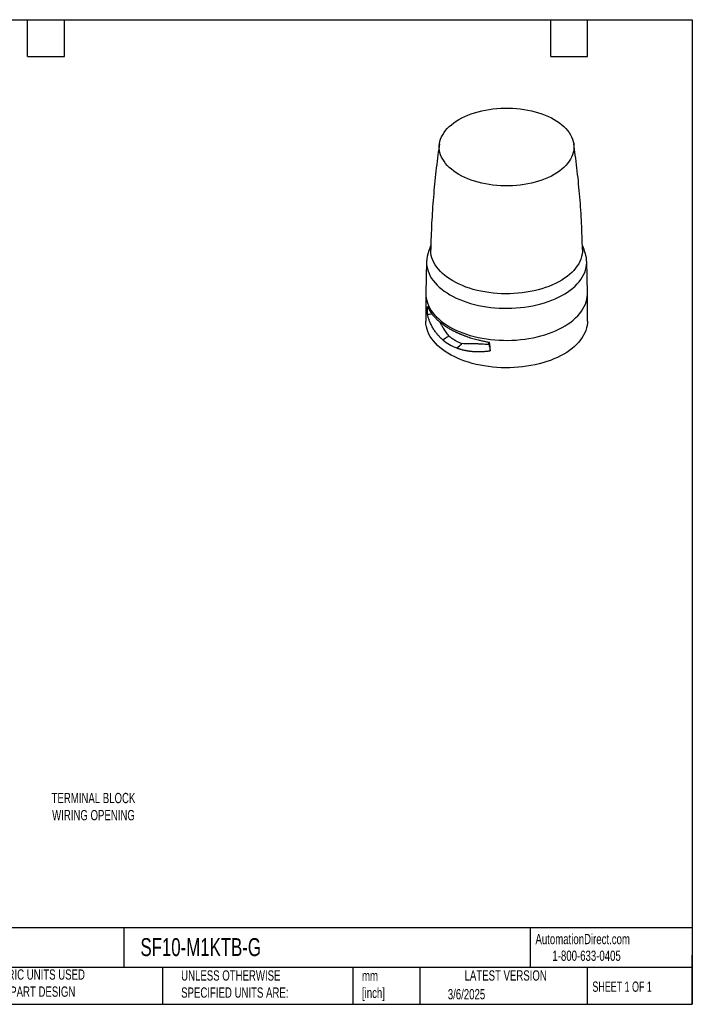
# Model space of a CAD drawing. Header units: millimetres. Extents: x 19 to 819, y 19 to 629.
# Tile 2 of 2: x 403 to 819, y 19 to 629. Entities that reach past the tile are written whole.
import ezdxf

# ---------------------------------------------------------------- set-up
doc = ezdxf.new("R2010")
doc.units = ezdxf.units.MM
doc.header["$LTSCALE"] = 3
doc.linetypes.add('SLD-Solid', pattern=[0])
doc.layers.add('TEXT', color=140, linetype='SLD-Solid', lineweight=25)
doc.styles.add('SLDTEXTSTYLE0', font='TXT', dxfattribs={"width": 0.7})
doc.styles.add('SLDTEXTSTYLE1', font='TXT', dxfattribs={"width": 0.65})

msp = doc.modelspace()

# ---------------------------------------------------------------- linework, layer by layer
for p, q in [((654.651, 478.932), (654.232, 459.338)), ((754.224, 459.338), (753.805, 478.932)), ((654.232, 459.338), (654.228, 458.981)), ((654.228, 458.981), (654.228, 441.997)), ((754.228, 458.981), (754.224, 459.338)), ((754.228, 441.997), (754.228, 458.981)), ((664.978, 430.379), (664.895, 430.322)), ((675.088, 426.771), (675.713, 427.253)), ((693.226, 427.527), (693.156, 429.06))]:
    msp.add_line(p, q)
at = {"flags": 128}
for points in [[(733.701, 566.864), (735.365, 565.845), (736.924, 564.773), (738.372, 563.651), (739.704, 562.481), (740.916, 561.269), (742.005, 560.018), (742.965, 558.733), (743.794, 557.418), (744.49, 556.077), (745.049, 554.715), (745.47, 553.336), (745.751, 551.946), (745.892, 550.549), (745.892, 549.149), (745.751, 547.752), (745.47, 546.361), (745.049, 544.983), (744.49, 543.621), (743.794, 542.28), (742.965, 540.965), (742.005, 539.68), (740.916, 538.429), (739.704, 537.217), (738.372, 536.047), (736.924, 534.924), (735.365, 533.852), (733.701, 532.834), (731.938, 531.874), (730.081, 530.974), (728.136, 530.138), (726.11, 529.369), (724.01, 528.669), (721.843, 528.041), (719.617, 527.486), (717.339, 527.008), (715.016, 526.606), (712.657, 526.283), (710.269, 526.04), (707.861, 525.878), (705.44, 525.797), (703.016, 525.797), (700.595, 525.878), (698.187, 526.04), (695.799, 526.283), (693.44, 526.606), (691.117, 527.008), (688.839, 527.486), (686.612, 528.041), (684.446, 528.669), (682.346, 529.369), (680.32, 530.138), (678.375, 530.974), (676.518, 531.874), (674.754, 532.834), (673.09, 533.852), (671.532, 534.924), (670.084, 536.047), (668.752, 537.217), (667.539, 538.429), (666.451, 539.68), (665.491, 540.965), (664.662, 542.28), (663.966, 543.621), (663.407, 544.983), (662.986, 546.361), (662.705, 547.752), (662.564, 549.149), (662.564, 550.549), (662.705, 551.946), (662.986, 553.336), (663.407, 554.715), (663.966, 556.077), (664.662, 557.418), (665.491, 558.733), (666.451, 560.018), (667.539, 561.269), (668.752, 562.481), (670.084, 563.651), (671.532, 564.773), (673.09, 565.845), (674.754, 566.864), (676.518, 567.824), (678.375, 568.724), (680.32, 569.56), (682.346, 570.329), (684.446, 571.029), (686.612, 571.657), (688.839, 572.211), (691.117, 572.69), (693.44, 573.091), (695.799, 573.414), (698.187, 573.657), (700.595, 573.82), (703.016, 573.901), (705.44, 573.901), (707.861, 573.82), (710.269, 573.657), (712.657, 573.414), (715.016, 573.091), (717.339, 572.69), (719.617, 572.211), (721.843, 571.657), (724.01, 571.029), (726.11, 570.329), (728.136, 569.56), (730.081, 568.724), (731.938, 567.824), (733.701, 566.864)], [(655.503, 483.874), (655.387, 483.507), (655.002, 481.999), (654.757, 480.482), (654.651, 478.959), (654.686, 477.436), (654.862, 475.915), (655.177, 474.402), (655.632, 472.901), (656.224, 471.416), (656.953, 469.951), (657.815, 468.511), (658.809, 467.099), (659.932, 465.72), (661.18, 464.377), (662.55, 463.075), (664.038, 461.816), (665.641, 460.605), (667.353, 459.445), (669.169, 458.339), (671.084, 457.291), (673.094, 456.303), (675.192, 455.378), (677.372, 454.518), (679.628, 453.727), (681.954, 453.007), (684.343, 452.359), (686.789, 451.785), (689.284, 451.287), (691.821, 450.867), (694.393, 450.525), (696.994, 450.262), (699.614, 450.08), (702.248, 449.979), (704.888, 449.958), (707.526, 450.019), (710.154, 450.161), (712.765, 450.383), (715.353, 450.686), (717.908, 451.067), (720.425, 451.526), (722.896, 452.062), (725.315, 452.673), (727.673, 453.358), (729.965, 454.114), (732.184, 454.94), (734.324, 455.832), (736.378, 456.789), (738.341, 457.808), (740.208, 458.885), (741.972, 460.019), (743.63, 461.205), (745.176, 462.44), (746.606, 463.721), (747.916, 465.044), (749.101, 466.405), (750.16, 467.801), (751.089, 469.228), (751.884, 470.681), (752.545, 472.156), (753.068, 473.65), (753.454, 475.157), (753.699, 476.675), (753.805, 478.197), (753.769, 479.721), (753.594, 481.242), (753.278, 482.755), (752.953, 483.873)], [(751.181, 486.346), (751.143, 484.923), (750.965, 483.433), (750.645, 481.95), (750.184, 480.48), (749.584, 479.027), (748.845, 477.596), (747.971, 476.19), (746.965, 474.813), (745.828, 473.471), (744.565, 472.168), (743.18, 470.906), (741.676, 469.69), (740.059, 468.524), (738.333, 467.411), (736.503, 466.355), (734.575, 465.358), (732.555, 464.425), (730.449, 463.557), (728.264, 462.757), (726.005, 462.028), (723.68, 461.372), (721.297, 460.791), (718.861, 460.286), (716.381, 459.86), (713.864, 459.513), (711.318, 459.247), (708.75, 459.062), (706.168, 458.959), (703.581, 458.939), (700.995, 459.001), (698.42, 459.144), (695.862, 459.37), (693.329, 459.677), (690.83, 460.063), (688.371, 460.529), (685.96, 461.072), (683.605, 461.691), (681.313, 462.383), (679.09, 463.148), (676.943, 463.982), (674.879, 464.883), (672.905, 465.849), (671.025, 466.876), (669.247, 467.961), (667.574, 469.101), (666.013, 470.292), (664.568, 471.531), (663.243, 472.814), (662.043, 474.138), (660.971, 475.498), (660.031, 476.889), (659.224, 478.309), (658.555, 479.752), (658.024, 481.214), (657.633, 482.69), (657.384, 484.177), (657.277, 485.67), (657.275, 486.347)], [(654.228, 458.981), (654.268, 457.829), (654.445, 456.296), (654.763, 454.77), (655.221, 453.256), (655.819, 451.759), (656.553, 450.281), (657.423, 448.829), (658.425, 447.405), (659.557, 446.014), (660.816, 444.66), (662.198, 443.347), (663.699, 442.078), (665.315, 440.856), (667.041, 439.686), (668.873, 438.571), (670.804, 437.514), (672.831, 436.517), (674.946, 435.585), (677.145, 434.718), (679.42, 433.92), (681.766, 433.194), (684.175, 432.54), (686.641, 431.961), (689.157, 431.459), (691.716, 431.035), (694.31, 430.691), (696.933, 430.426), (699.575, 430.242), (702.232, 430.14), (704.893, 430.12), (707.553, 430.181), (710.204, 430.324), (712.837, 430.548), (715.447, 430.853), (718.024, 431.238), (720.562, 431.701), (723.054, 432.241), (725.493, 432.858), (727.871, 433.548), (730.182, 434.31), (732.42, 435.143), (734.578, 436.043), (736.65, 437.008), (738.63, 438.035), (740.512, 439.122), (742.291, 440.265), (743.963, 441.461), (745.522, 442.706), (746.964, 443.998), (748.285, 445.333), (749.481, 446.706), (750.548, 448.113), (751.485, 449.552), (752.287, 451.017), (752.953, 452.505), (753.481, 454.011), (753.869, 455.532), (754.117, 457.062), (754.223, 458.597), (754.228, 458.981)], [(656.485, 446.191), (655.796, 446.162), (655.255, 446.139)], [(658.19, 446.263), (657.515, 446.235), (656.485, 446.191)], [(739.583, 421.587), (737.651, 420.53), (735.625, 419.533), (733.509, 418.601), (731.311, 417.734), (729.035, 416.936), (726.69, 416.21), (724.281, 415.556), (721.814, 414.977), (719.298, 414.475), (716.74, 414.051), (714.146, 413.707), (711.523, 413.442), (708.88, 413.258), (706.224, 413.156), (703.562, 413.136), (700.902, 413.197), (698.252, 413.34), (695.618, 413.564), (693.009, 413.869), (690.432, 414.254), (687.894, 414.717), (685.402, 415.257), (682.963, 415.874), (680.585, 416.564), (678.273, 417.326), (676.036, 418.159), (673.878, 419.059), (671.806, 420.024), (669.826, 421.051), (667.944, 422.138), (666.164, 423.281), (664.493, 424.477), (662.934, 425.722), (661.492, 427.014), (660.171, 428.348), (658.975, 429.721), (657.908, 431.129), (656.971, 432.568), (656.169, 434.033), (655.503, 435.521), (654.975, 437.027), (654.586, 438.548), (654.339, 440.078), (654.232, 441.613), (654.228, 441.997)], [(754.228, 441.997), (754.188, 440.845), (754.011, 439.312), (753.693, 437.786), (753.234, 436.272), (752.637, 434.774), (751.903, 433.297), (751.033, 431.845), (750.031, 430.421), (748.898, 429.03), (747.64, 427.676), (746.258, 426.363), (744.757, 425.094), (743.141, 423.872), (741.415, 422.702), (739.583, 421.587)], [(668.551, 432.858), (667.829, 432.357), (667.107, 431.856)], [(667.107, 431.856), (666.042, 431.118), (664.978, 430.379)], [(673.359, 425.436), (674.223, 426.103), (675.088, 426.771)], [(675.713, 427.253), (676.258, 427.674), (676.803, 428.094)], [(693.226, 427.527), (693.412, 426.75), (693.558, 426.14)], [(693.558, 426.14), (693.764, 425.281), (693.926, 424.606)], [(693.926, 424.606), (694.049, 424.092), (694.146, 423.688)]]:
    msp.add_lwpolyline(points, dxfattribs=at)
for points, knots in [([(662.703, 551.887), (662.372, 549.593), (661.657, 544.635), (660.708, 536.98), (659.824, 528.93), (659.068, 520.856), (658.437, 512.763), (657.929, 504.654), (657.557, 496.533), (657.345, 490.429), (657.297, 487.032), (657.287, 486.347)], [0, 0, 0, 0, 0.1060161, 0.2291392, 0.3523306, 0.4755751, 0.5988581, 0.7221655, 0.8454835, 0.9687987, 1, 1, 1, 1]), ([(751.169, 486.347), (751.159, 487.036), (751.111, 490.433), (750.898, 496.532), (750.528, 504.638), (750.021, 512.728), (749.393, 520.798), (748.641, 528.843), (747.762, 536.86), (746.811, 544.542), (746.092, 549.538), (745.754, 551.881)], [0, 0, 0, 0, 0.0313594, 0.1545398, 0.2776486, 0.4006729, 0.5235998, 0.6464159, 0.7691077, 0.8916615, 1, 1, 1, 1]), ([(657.342, 489.137), (657.222, 488.821), (656.595, 487.17), (655.987, 485.417), (655.535, 483.965), (655.51, 483.885)], [0, 0, 0, 0, 0.1827713, 0.9552565, 1, 1, 1, 1]), ([(752.943, 483.884), (752.891, 484.05), (752.421, 485.552), (751.811, 487.306), (751.216, 488.874), (751.114, 489.141)], [0, 0, 0, 0, 0.093384, 0.8450242, 1, 1, 1, 1]), ([(655.255, 446.139), (655.255, 446.297), (655.255, 446.613), (655.259, 447.081), (655.264, 447.543), (655.271, 447.999), (655.28, 448.449), (655.291, 448.893), (655.304, 449.332), (655.319, 449.765), (655.337, 450.192), (655.356, 450.614), (655.371, 450.89), (655.379, 451.028)], [0, 0, 0, 0, 0.0905782, 0.1811451, 0.2717267, 0.3623487, 0.4530372, 0.5438178, 0.6347163, 0.7257584, 0.8169694, 0.9083749, 1, 1, 1, 1]), ([(664.895, 430.322), (664.762, 430.434), (664.497, 430.658), (664.107, 431.003), (663.722, 431.355), (663.344, 431.715), (662.972, 432.083), (662.607, 432.459), (662.247, 432.842), (661.895, 433.233), (661.157, 434.083), (660.083, 435.454), (658.8, 437.402), (657.664, 439.469), (656.892, 441.174), (656.378, 442.488), (656.066, 443.359), (655.773, 444.259), (655.499, 445.187), (655.337, 445.82), (655.255, 446.139)], [0, 0, 0, 0, 0.0274584, 0.0549899, 0.082596, 0.1102786, 0.1380392, 0.1658796, 0.1938014, 0.2218062, 0.2498957, 0.3734376, 0.4998866, 0.622621, 0.7499212, 0.7978766, 0.8468588, 0.8968714, 0.9479174, 1, 1, 1, 1]), ([(655.379, 451.028), (655.429, 450.906), (655.528, 450.665), (655.688, 450.305), (655.854, 449.951), (656.027, 449.603), (656.206, 449.259), (656.391, 448.921), (656.582, 448.588), (656.778, 448.26), (656.979, 447.938), (657.185, 447.621), (657.536, 447.098), (658.056, 446.38), (658.776, 445.478), (659.537, 444.607), (660.301, 443.802), (661.062, 443.056), (661.815, 442.364), (662.599, 441.685), (663.414, 441.021), (664.258, 440.37), (665.129, 439.735), (666.026, 439.114), (666.95, 438.509), (667.895, 437.919), (668.547, 437.537), (668.873, 437.346)], [0, 0, 0, 0, 0.0242337, 0.0481796, 0.0718376, 0.0952077, 0.1182901, 0.1410846, 0.1635914, 0.1858103, 0.2077414, 0.2293848, 0.2507404, 0.3150853, 0.3780561, 0.439653, 0.4998767, 0.5511655, 0.6021698, 0.6528898, 0.703326, 0.7534786, 0.803348, 0.8529345, 0.9022384, 0.9512601, 1, 1, 1, 1]), ([(668.551, 432.858), (667.938, 433.63), (666.71, 435.177), (665.242, 437.5), (664.006, 439.551), (663.268, 440.788), (662.942, 441.391), (662.924, 441.426)], [0, 0, 0, 0, 0.2788741, 0.5592097, 0.7731362, 0.9870286, 1, 1, 1, 1]), ([(668.551, 432.858), (668.682, 432.747), (668.944, 432.525), (669.348, 432.201), (669.76, 431.883), (670.18, 431.573), (670.609, 431.269), (671.046, 430.974), (671.491, 430.685), (671.945, 430.405), (672.53, 430.059), (673.251, 429.66), (674.116, 429.221), (674.996, 428.813), (675.89, 428.435), (676.499, 428.208), (676.803, 428.094)], [0, 0, 0, 0, 0.054944, 0.11002981, 0.16526188, 0.22064464, 0.27618248, 0.33187976, 0.38774079, 0.44376985, 0.49997118, 0.60106546, 0.70159009, 0.80157024, 0.90103154, 1, 1, 1, 1]), ([(668.873, 437.346), (669.046, 437.247), (669.392, 437.049), (669.922, 436.755), (670.461, 436.464), (671.008, 436.176), (671.564, 435.891), (672.129, 435.609), (672.703, 435.33), (673.285, 435.055), (673.876, 434.783), (674.475, 434.515), (675.083, 434.25), (675.699, 433.989), (676.323, 433.732), (676.955, 433.479), (677.596, 433.23), (678.244, 432.985), (678.9, 432.745), (679.564, 432.508), (680.511, 432.181), (681.763, 431.771), (683.345, 431.288), (684.989, 430.824), (686.465, 430.442), (687.757, 430.13), (688.853, 429.882), (689.982, 429.641), (691.145, 429.41), (692.341, 429.189), (693.152, 429.053), (693.562, 428.985)], [0, 0, 0, 0, 0.0256201, 0.0513133, 0.0770799, 0.1029197, 0.128833, 0.1548196, 0.1808798, 0.2070134, 0.2332207, 0.2595015, 0.2858561, 0.3122843, 0.3387863, 0.3653622, 0.3920119, 0.4187355, 0.445533, 0.4724046, 0.4993502, 0.5595186, 0.6210807, 0.6840371, 0.748388, 0.7880078, 0.8285537, 0.8700258, 0.9124242, 0.9557489, 1, 1, 1, 1]), ([(693.226, 427.527), (691.697, 427.557), (690.193, 427.638), (687.984, 427.782), (687.254, 427.833), (685.821, 427.921), (685.118, 427.957), (683.746, 427.998), (683.075, 428.003), (681.763, 427.989), (681.121, 427.972), (679.86, 427.953), (679.239, 427.951), (678.012, 427.988), (677.405, 428.027), (676.803, 428.095)], [0, 0, 0, 0, 0.25, 0.25, 0.375, 0.375, 0.5, 0.5, 0.625, 0.625, 0.75, 0.75, 0.875, 0.875, 1, 1, 1, 1]), ([(673.517, 425.377), (673.615, 425.341), (673.81, 425.269), (674.007, 425.2), (674.106, 425.166)], [0, 0, 0, 0, 0.49999, 1, 1, 1, 1]), ([(674.106, 425.166), (674.284, 425.105), (674.639, 424.983), (675.179, 424.812), (675.724, 424.648), (676.274, 424.493), (676.829, 424.347), (677.39, 424.209), (677.956, 424.08), (678.528, 423.959), (678.912, 423.885), (679.105, 423.848)], [0, 0, 0, 0, 0.1104889, 0.2210681, 0.3317664, 0.4426121, 0.5536324, 0.6648539, 0.7763036, 0.8880095, 1, 1, 1, 1]), ([(679.105, 423.848), (679.248, 423.822), (679.535, 423.769), (679.823, 423.721), (679.968, 423.698)], [0, 0, 0, 0, 0.4995175, 1, 1, 1, 1]), ([(679.968, 423.698), (680.15, 423.669), (680.516, 423.611), (681.069, 423.533), (681.625, 423.463), (682.185, 423.4), (682.749, 423.345), (683.317, 423.297), (683.889, 423.256), (684.465, 423.223), (685.044, 423.197), (685.433, 423.185), (685.628, 423.18)], [0, 0, 0, 0, 0.0991258, 0.1983911, 0.2978164, 0.3974221, 0.4972286, 0.5972565, 0.6975267, 0.7980598, 0.898877, 1, 1, 1, 1]), ([(685.628, 423.18), (685.871, 423.175), (686.357, 423.164), (686.846, 423.165), (687.091, 423.166)], [0, 0, 0, 0, 0.4995684, 1, 1, 1, 1]), ([(687.091, 423.166), (687.299, 423.168), (687.716, 423.172), (688.344, 423.188), (688.975, 423.212), (689.609, 423.243), (690.247, 423.283), (690.888, 423.33), (691.533, 423.386), (692.181, 423.449), (692.832, 423.521), (693.488, 423.599), (693.926, 423.658), (694.146, 423.688)], [0, 0, 0, 0, 0.08973302, 0.17963952, 0.26973972, 0.36005397, 0.4506029, 0.54140745, 0.63248875, 0.72386784, 0.81556554, 0.9076025, 1, 1, 1, 1])]:
    msp.add_open_spline(points, degree=3, knots=knots)
for points in [[(664.895, 430.322), (666.123, 429.297), (667.459, 428.364), (668.873, 427.548)], [(668.873, 427.548), (670.296, 426.726), (671.794, 426.023), (673.359, 425.436)], [(694.146, 423.688), (694.146, 425.445), (693.948, 427.209), (693.562, 428.985)], [(673.359, 425.436), (673.412, 425.416), (673.464, 425.396), (673.517, 425.377)]]:
    msp.add_open_spline(points, degree=3)
at = {"layer": 'TEXT'}
for p, q in [((19.05, 628.65), (819.15, 628.65)), ((407.67, 605.79), (407.67, 628.65)), ((430.53, 605.79), (430.53, 628.65)), ((731.52, 605.79), (731.52, 628.65)), ((754.38, 605.79), (754.38, 628.65)), ((819.15, 628.65), (819.15, 19.05)), ((407.67, 605.79), (430.53, 605.79)), ((731.52, 605.79), (754.38, 605.79)), ((819.15, 66.378), (19.05, 66.378)), ((467.277, 66.378), (467.277, 41.91)), ((718.726, 66.378), (718.726, 41.91)), ((819.15, 19.05), (819.15, 49.53)), ((819.15, 41.91), (19.05, 41.91)), ((491.341, 41.91), (491.341, 19.05)), ((609.073, 41.91), (609.073, 19.05)), ((650.436, 41.91), (650.436, 19.05)), ((754.046, 41.91), (754.046, 19.05)), ((19.05, 19.05), (819.15, 19.05))]:
    msp.add_line(p, q, dxfattribs=at)

# ---------------------------------------------------------------- texts
for s, insert, char_height, attachment_point, style in [('TERMINAL BLOCK^JWIRING OPENING', (448.545, 149.932), 6.35, 2, 'SLDTEXTSTYLE0'), ('AutomationDirect.com', (722.085, 62.63), 6.35, 1, 'SLDTEXTSTYLE0'), ('SF10-M1KTB-G', (477.623, 60.019), 11.1125, 1, 'SLDTEXTSTYLE0'), ('1-800-633-0405', (732.575, 52.311), 6.35, 1, 'SLDTEXTSTYLE0'), ('METRIC UNITS USED ^JFOR PART DESIGN', (382.813, 40.668), 6.35, 1, 'SLDTEXTSTYLE0'), ('UNLESS OTHERWISE ^JSPECIFIED UNITS ARE:', (502.824, 40.082), 6.35, 1, 'SLDTEXTSTYLE0'), ('mm^J[inch]', (614.722, 39.892), 6.35, 1, 'SLDTEXTSTYLE0'), ('LATEST VERSION', (703.656, 40.092), 6.35, 2, 'SLDTEXTSTYLE0'), ('SHEET 1 OF 1', (757.324, 33.154), 6.35, 1, 'SLDTEXTSTYLE1'), ('3/6/2025', (667.838, 28.491), 6.35, 1, 'SLDTEXTSTYLE0')]:
    msp.add_mtext(s, dxfattribs=dict(at, insert=insert, char_height=char_height, attachment_point=attachment_point, style=style))

doc.saveas('drawing.dxf')
